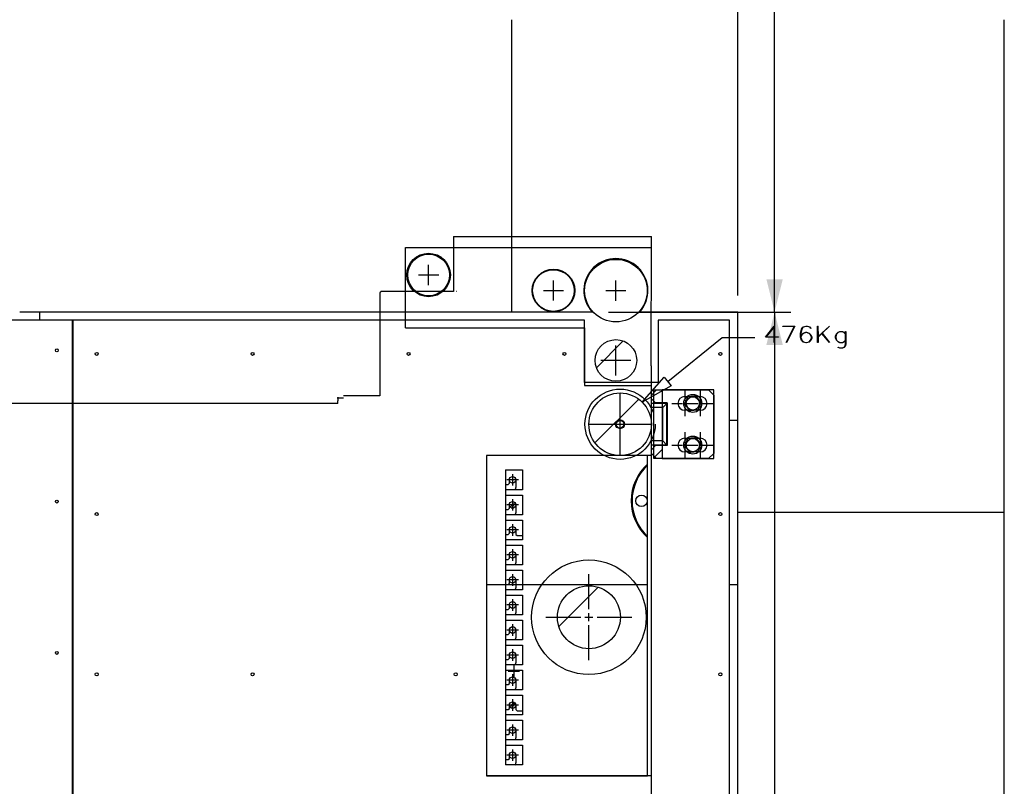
# Model space of a CAD drawing. Header units: millimetres. Extents: x 0 to 849, y 0 to 594.
# Tile 26 of 84: x 739 to 799, y 209 to 256. Entities that reach past the tile are written whole.
import ezdxf

# ---------------------------------------------------------------- set-up
doc = ezdxf.new("R2010")
doc.units = ezdxf.units.MM
doc.linetypes.add('CENTERX2', pattern=[20.32, 12.7, -2.54, 2.54, -2.54])
doc.layers.add('COTES', color=1, linetype='Continuous')
doc.layers.add('TRAIT-FINS', color=9, linetype='Continuous')
doc.layers.add('TRAIT-FORT', color=4, linetype='Continuous', lineweight=25)
doc.styles.add('SLDTEXTSTYLE0', font='TXT', dxfattribs={"width": 0.75})
doc.dimstyles.new('SLDDIMSTYLE0', dxfattribs={"dimtxt": 3, "dimasz": 2, "dimexe": 0, "dimexo": 0.0625, "dimgap": 0.75, "dimtad": 1, "dimdec": 0, "dimlfac": 20, "dimrnd": 1e-09, "dimzin": 12, "dimdsep": 46, "dimtxsty": 'SLDTEXTSTYLE0', "dimsah": 1, "dimcen": 0.09, "dimadec": 0, "dimazin": 3, "dimtfac": 1, "dimtdec": 0, "dimtofl": 0, "dimtmove": 0, "dimatfit": 3, "dimfxl": 1, "dimfrac": 2, "dimtolj": 1, "dimtzin": 12, "dimarcsym": 0})

# ---------------------------------------------------------------- blocks, each defined once
blk = doc.blocks.new('_D_26')
at = {"layer": 'COTES', "color": 1, "transparency": 16777216}
for p, q in [((782.378, 239.334), (782.378, 327.148)), ((798.614, 257.148), (798.614, 327.148)), ((782.378, 326.148), (798.614, 326.148))]:
    blk.add_line(p, q, dxfattribs=at)
for points in [[(782.378, 326.148), (784.378, 325.648), (784.378, 326.648)], [(798.614, 326.148), (796.614, 326.648), (796.614, 325.648)]]:
    blk.add_solid(points, dxfattribs=at)
at = {"layer": 'COTES', "color": 1, "transparency": 16777216, "insert": (787.171, 330.016), "char_height": 3, "attachment_point": 1, "style": 'SLDTEXTSTYLE0'}
blk.add_mtext('325', dxfattribs=at)
blk = doc.blocks.new('_D_27')
at = {"layer": 'COTES', "color": 1, "transparency": 16777216}
for p, q in [((726.578, 287.148), (726.578, 327.148)), ((782.378, 239.334), (782.378, 327.148)), ((782.378, 326.148), (726.578, 326.148))]:
    blk.add_line(p, q, dxfattribs=at)
for points in [[(726.578, 326.148), (728.578, 325.648), (728.578, 326.648)], [(782.378, 326.148), (780.378, 326.648), (780.378, 325.648)]]:
    blk.add_solid(points, dxfattribs=at)
at = {"layer": 'COTES', "color": 1, "transparency": 16777216, "insert": (750.045, 330.016), "char_height": 3, "attachment_point": 1, "style": 'SLDTEXTSTYLE0'}
blk.add_mtext('1116', dxfattribs=at)
blk = doc.blocks.new('_D_32')
at = {"layer": 'COTES', "color": 1, "transparency": 16777216}
for p, q in [((727.578, 295.334), (785.614, 295.334)), ((784.614, 238.334), (784.614, 295.334)), ((774.496, 238.334), (785.614, 238.334))]:
    blk.add_line(p, q, dxfattribs=at)
for points in [[(784.614, 295.334), (784.114, 293.334), (785.114, 293.334)], [(784.614, 238.334), (785.114, 240.334), (784.114, 240.334)]]:
    blk.add_solid(points, dxfattribs=at)
at = {"layer": 'COTES', "color": 1, "transparency": 16777216, "insert": (780.747, 262.4), "char_height": 3, "attachment_point": 1, "rotation": 90, "style": 'SLDTEXTSTYLE0'}
blk.add_mtext('1140', dxfattribs=at)
blk = doc.blocks.new('_D_33')
at = {"layer": 'COTES', "color": 1, "transparency": 16777216}
for p, q in [((774.496, 238.334), (785.614, 238.334)), ((784.614, 238.334), (784.614, 175.334)), ((783.378, 175.334), (785.614, 175.334))]:
    blk.add_line(p, q, dxfattribs=at)
for points in [[(784.614, 238.334), (784.114, 236.334), (785.114, 236.334)], [(784.614, 175.334), (785.114, 177.334), (784.114, 177.334)]]:
    blk.add_solid(points, dxfattribs=at)
at = {"layer": 'COTES', "color": 1, "transparency": 16777216, "insert": (780.747, 202.4), "char_height": 3, "attachment_point": 1, "rotation": 90, "style": 'SLDTEXTSTYLE0'}
blk.add_mtext('1260', dxfattribs=at)

msp = doc.modelspace()

# ---------------------------------------------------------------- hatches: boundary and pattern name
at = {"layer": 'TRAIT-FINS'}
h = msp.add_hatch(dxfattribs=at)
h.set_pattern_fill('ANSI31', color=9, style=0)
edge = h.paths.add_edge_path(flags=0)
edge.add_arc((774.946, 235.386), 1.27, 0, 360)
h = msp.add_hatch(dxfattribs=at)
h.set_pattern_fill('ANSI31', color=9, style=0)
edge = h.paths.add_edge_path(flags=0)
edge.add_arc((775.203, 231.498), 1.905, 0, 360)
h = msp.add_hatch(dxfattribs=at)
h.set_pattern_fill('ANSI31', color=9, style=0)
h.paths.add_polyline_path([(777.255, 233.593), (777.255, 229.402), (777.755, 229.402), (777.755, 233.593)], flags=0)
h = msp.add_hatch(dxfattribs=at)
h.set_pattern_fill('ANSI31', color=9, style=0)
edge = h.paths.add_edge_path(flags=0)
edge.add_arc((768.652, 228.11), 0.2, 0, 360)
h = msp.add_hatch(dxfattribs=at)
h.set_pattern_fill('ANSI31', color=9, style=0)
edge = h.paths.add_edge_path(flags=0)
edge.add_arc((768.652, 226.585), 0.2, 0, 360)
h = msp.add_hatch(dxfattribs=at)
h.set_pattern_fill('ANSI31', color=9, style=0)
edge = h.paths.add_edge_path(flags=0)
edge.add_arc((768.652, 225.06), 0.2, 0, 360)
h = msp.add_hatch(dxfattribs=at)
h.set_pattern_fill('ANSI31', color=9, style=0)
edge = h.paths.add_edge_path(flags=0)
edge.add_arc((768.652, 223.535), 0.2, 0, 360)
h = msp.add_hatch(dxfattribs=at)
h.set_pattern_fill('ANSI31', color=9, style=0)
edge = h.paths.add_edge_path(flags=0)
edge.add_arc((768.652, 222.01), 0.2, 0, 360)
h = msp.add_hatch(dxfattribs=at)
h.set_pattern_fill('ANSI31', color=9, style=0)
edge = h.paths.add_edge_path(flags=0)
edge.add_arc((773.302, 219.739), 1.916, 0, 360)
h = msp.add_hatch(dxfattribs=at)
h.set_pattern_fill('ANSI31', color=9, style=0)
edge = h.paths.add_edge_path(flags=0)
edge.add_arc((768.652, 220.485), 0.2, 0, 360)
h = msp.add_hatch(dxfattribs=at)
h.set_pattern_fill('ANSI31', color=9, style=0)
edge = h.paths.add_edge_path(flags=0)
edge.add_arc((768.652, 218.96), 0.2, 0, 360)
h = msp.add_hatch(dxfattribs=at)
h.set_pattern_fill('ANSI31', color=9, style=0)
edge = h.paths.add_edge_path(flags=0)
edge.add_arc((768.652, 217.435), 0.2, 0, 360)
h = msp.add_hatch(dxfattribs=at)
h.set_pattern_fill('ANSI31', color=9, style=0)
edge = h.paths.add_edge_path(flags=0)
edge.add_arc((768.652, 215.91), 0.2, 0, 360)
h = msp.add_hatch(dxfattribs=at)
h.set_pattern_fill('ANSI31', color=9, style=0)
edge = h.paths.add_edge_path(flags=0)
edge.add_arc((768.652, 214.385), 0.2, 0, 360)
h = msp.add_hatch(dxfattribs=at)
h.set_pattern_fill('ANSI31', color=9, style=0)
edge = h.paths.add_edge_path(flags=0)
edge.add_arc((768.652, 212.86), 0.2, 0, 360)
h = msp.add_hatch(dxfattribs=at)
h.set_pattern_fill('ANSI31', color=9, style=0)
edge = h.paths.add_edge_path(flags=0)
edge.add_arc((768.652, 211.335), 0.2, 0, 360)

# ---------------------------------------------------------------- linework, layer by layer
at = {"color": 7, "linetype": 'Continuous'}
for p, q in [((765.047, 242.928), (777.105, 242.928)), ((765.047, 242.928), (765.047, 239.588)), ((777.102, 235.054), (777.105, 242.928)), ((762.13, 242.268), (777.105, 242.268)), ((762.13, 237.367), (762.13, 242.268)), ((763.533, 239.98), (763.533, 241.206)), ((762.92, 240.593), (764.146, 240.593)), ((771.139, 239.032), (771.139, 240.258)), ((774.946, 239.027), (774.946, 240.254)), ((760.56, 239.474), (760.56, 233.232)), ((765.047, 239.588), (760.674, 239.588)), ((765.23, 239.588), (765.214, 239.588)), ((770.526, 239.645), (771.752, 239.645)), ((774.333, 239.64), (775.56, 239.64)), ((762.13, 237.367), (773.025, 237.367)), ((773.025, 237.367), (773.025, 233.858)), ((778.105, 234.103), (781.42, 236.785)), ((781.42, 236.785), (783.42, 236.785)), ((774.946, 234.472), (774.946, 236.301)), ((775.861, 235.386), (774.032, 235.386)), ((777.102, 235.054), (777.102, 177.047)), ((776.55, 232.845), (777.895, 234.362)), ((777.895, 234.362), (778.315, 233.844)), ((773.025, 233.858), (777.105, 233.858)), ((778.315, 233.844), (776.55, 232.845)), ((777.423, 233.593), (777.105, 233.275)), ((777.423, 233.593), (780.598, 233.593)), ((780.915, 233.275), (780.598, 233.593)), ((758.339, 233.086), (757.952, 233.086)), ((758.008, 233.142), (758.008, 232.927)), ((758.008, 232.768), (758.008, 232.927)), ((760.56, 233.232), (758.342, 233.232)), ((777.105, 233.053), (777.359, 232.799)), ((777.113, 232.767), (777.113, 233.046)), ((779.137, 233.187), (780.09, 233.187)), ((779.137, 232.831), (779.137, 232.704)), ((780.09, 232.831), (780.09, 232.704)), ((780.915, 233.275), (780.915, 229.719)), ((757.41, 232.768), (722.909, 232.768)), ((758.008, 232.768), (733.561, 232.768)), ((778.058, 232.767), (777.105, 232.767)), ((777.804, 232.513), (777.105, 232.513)), ((778.071, 232.799), (777.359, 232.799)), ((778.058, 232.767), (777.804, 232.513)), ((777.804, 230.481), (777.804, 232.513)), ((778.058, 230.227), (778.058, 232.767)), ((778.071, 232.577), (778.058, 232.577)), ((778.071, 232.552), (778.058, 232.552)), ((778.071, 232.799), (778.071, 230.196)), ((779.074, 232.767), (779.201, 232.767)), ((780.09, 232.348), (779.137, 232.348)), ((780.026, 232.767), (780.153, 232.767)), ((778.071, 231.917), (778.058, 231.917)), ((778.071, 231.79), (778.058, 231.79)), ((778.058, 231.739), (778.071, 231.739)), ((775.173, 231.498), (775.227, 231.498)), ((775.2, 231.471), (775.2, 231.525)), ((778.071, 231.256), (778.058, 231.256)), ((778.071, 231.155), (778.058, 231.155)), ((778.071, 231.028), (778.058, 231.028)), ((777.804, 230.481), (777.105, 230.481)), ((778.058, 230.227), (777.804, 230.481)), ((779.137, 230.647), (780.09, 230.647)), ((778.058, 230.227), (777.105, 230.227)), ((777.359, 230.196), (777.105, 229.942)), ((777.113, 229.949), (777.113, 230.227)), ((778.071, 230.196), (777.359, 230.196)), ((778.071, 230.393), (778.058, 230.393)), ((779.074, 230.227), (779.201, 230.227)), ((779.137, 230.291), (779.137, 230.164)), ((780.09, 229.808), (779.137, 229.808)), ((780.026, 230.227), (780.153, 230.227)), ((780.09, 230.291), (780.09, 230.164)), ((777.105, 229.719), (777.423, 229.402)), ((780.598, 229.402), (777.423, 229.402)), ((780.598, 229.402), (780.915, 229.719)), ((768.215, 228.71), (768.215, 210.735)), ((768.215, 228.71), (769.252, 228.71)), ((769.252, 228.71), (769.252, 227.51)), ((768.452, 227.91), (768.452, 228.11)), ((768.672, 228.11), (768.632, 228.11)), ((768.652, 228.13), (768.652, 228.09)), ((768.852, 228.11), (768.852, 227.635)), ((768.215, 227.835), (768.377, 227.835)), ((769.252, 227.51), (768.215, 227.51)), ((768.377, 227.835), (768.452, 227.91)), ((768.215, 227.185), (769.252, 227.185)), ((769.252, 227.185), (769.252, 225.985)), ((768.215, 226.31), (768.377, 226.31)), ((768.377, 226.31), (768.452, 226.385)), ((768.452, 226.385), (768.452, 226.585)), ((768.57, 226.405), (768.733, 226.405)), ((768.672, 226.585), (768.632, 226.585)), ((768.652, 226.605), (768.652, 226.565)), ((768.852, 226.585), (768.852, 226.11)), ((769.252, 225.985), (768.215, 225.985)), ((768.215, 225.66), (769.252, 225.66)), ((769.252, 225.66), (769.252, 224.46)), ((768.452, 224.86), (768.452, 225.06)), ((768.672, 225.06), (768.632, 225.06)), ((768.652, 225.08), (768.652, 225.04)), ((768.852, 225.06), (768.852, 224.785)), ((768.215, 224.785), (768.377, 224.785)), ((769.252, 224.46), (768.215, 224.46)), ((768.377, 224.785), (768.452, 224.86)), ((768.852, 224.785), (768.927, 224.71)), ((768.927, 224.71), (769.252, 224.71)), ((768.215, 224.135), (769.252, 224.135)), ((769.252, 224.135), (769.252, 222.935)), ((768.215, 223.26), (768.377, 223.26)), ((768.377, 223.26), (768.452, 223.335)), ((768.452, 223.335), (768.452, 223.535)), ((768.672, 223.535), (768.632, 223.535)), ((768.652, 223.555), (768.652, 223.515)), ((768.852, 223.535), (768.852, 223.06)), ((769.252, 222.935), (768.215, 222.935)), ((768.215, 222.61), (769.252, 222.61)), ((769.252, 222.61), (769.252, 221.41)), ((768.452, 221.81), (768.452, 222.01)), ((768.672, 222.01), (768.632, 222.01)), ((768.652, 222.03), (768.652, 221.99)), ((768.852, 222.01), (768.852, 221.535)), ((768.215, 221.735), (768.377, 221.735)), ((769.252, 221.41), (768.215, 221.41)), ((768.377, 221.735), (768.452, 221.81)), ((768.215, 221.085), (769.252, 221.085)), ((769.252, 221.085), (769.252, 219.885)), ((768.215, 220.21), (768.377, 220.21)), ((768.377, 220.21), (768.452, 220.285)), ((768.452, 220.285), (768.452, 220.485)), ((768.672, 220.485), (768.632, 220.485)), ((768.652, 220.505), (768.652, 220.465)), ((768.852, 220.485), (768.852, 220.01)), ((769.252, 219.885), (768.215, 219.885)), ((773.055, 219.739), (773.548, 219.739)), ((773.302, 219.493), (773.302, 219.985)), ((768.215, 219.56), (769.252, 219.56)), ((769.252, 219.56), (769.252, 218.36)), ((768.215, 218.685), (768.377, 218.685)), ((768.377, 218.685), (768.452, 218.76)), ((768.452, 218.76), (768.452, 218.96)), ((768.672, 218.96), (768.632, 218.96)), ((768.652, 218.98), (768.652, 218.94)), ((768.852, 218.96), (768.852, 218.485)), ((769.252, 218.36), (768.215, 218.36)), ((768.215, 218.035), (769.252, 218.035)), ((769.252, 218.035), (769.252, 216.835)), ((768.377, 217.16), (768.452, 217.235)), ((768.452, 217.235), (768.452, 217.435)), ((768.672, 217.435), (768.632, 217.435)), ((768.652, 217.455), (768.652, 217.415)), ((768.852, 217.435), (768.852, 216.96)), ((768.215, 217.16), (768.377, 217.16)), ((769.252, 216.835), (768.215, 216.835)), ((768.215, 216.51), (769.252, 216.51)), ((768.708, 216.458), (768.748, 216.458)), ((768.728, 216.478), (768.728, 216.438)), ((769.252, 216.51), (769.252, 215.31)), ((768.215, 215.635), (768.377, 215.635)), ((768.377, 215.635), (768.452, 215.71)), ((768.452, 215.71), (768.452, 215.91)), ((768.672, 215.91), (768.632, 215.91)), ((768.652, 215.93), (768.652, 215.89)), ((768.852, 215.91), (768.852, 215.435)), ((769.252, 215.31), (768.215, 215.31)), ((768.215, 214.985), (769.252, 214.985)), ((769.252, 214.985), (769.252, 213.785)), ((768.452, 214.185), (768.452, 214.385)), ((768.672, 214.385), (768.632, 214.385)), ((768.652, 214.405), (768.652, 214.365)), ((768.852, 214.385), (768.852, 214.11)), ((768.215, 214.11), (768.377, 214.11)), ((769.252, 213.785), (768.215, 213.785)), ((768.377, 214.11), (768.452, 214.185)), ((768.852, 214.11), (768.927, 214.035)), ((768.927, 214.035), (769.252, 214.035)), ((768.215, 213.46), (769.252, 213.46)), ((769.252, 213.46), (769.252, 212.26)), ((768.215, 212.585), (768.377, 212.585)), ((768.377, 212.585), (768.452, 212.66)), ((768.452, 212.66), (768.452, 212.86)), ((768.672, 212.86), (768.632, 212.86)), ((768.652, 212.88), (768.652, 212.84)), ((768.852, 212.86), (768.852, 212.385)), ((769.252, 212.26), (768.215, 212.26)), ((768.215, 211.935), (769.252, 211.935)), ((769.252, 211.935), (769.252, 210.735)), ((768.452, 211.135), (768.452, 211.335)), ((768.672, 211.335), (768.632, 211.335)), ((768.652, 211.355), (768.652, 211.315)), ((768.852, 211.335), (768.852, 210.86)), ((768.215, 211.06), (768.377, 211.06)), ((769.252, 210.735), (768.215, 210.735)), ((768.377, 211.06), (768.452, 211.135))]:
    msp.add_line(p, q, dxfattribs=at)
at = {"color": 7, "linetype": 'CENTERX2'}
for p, q in [((775.2, 231.552), (775.2, 233.403)), ((779.137, 233.555), (779.137, 232.894)), ((780.09, 233.555), (780.09, 232.894)), ((778.35, 232.767), (779.01, 232.767)), ((779.137, 232.64), (779.137, 231.98)), ((779.264, 232.767), (779.925, 232.767)), ((779.303, 232.767), (779.963, 232.767)), ((780.09, 232.64), (780.09, 231.98)), ((780.217, 232.767), (780.877, 232.767)), ((773.298, 231.498), (775.146, 231.498)), ((775.2, 229.593), (775.2, 231.444)), ((775.254, 231.498), (777.108, 231.498)), ((779.137, 231.015), (779.137, 230.354)), ((780.09, 231.015), (780.09, 230.354)), ((778.35, 230.227), (779.01, 230.227)), ((779.137, 230.1), (779.137, 229.44)), ((779.264, 230.227), (779.925, 230.227)), ((779.303, 230.227), (779.963, 230.227)), ((780.09, 230.1), (780.09, 229.44)), ((780.217, 230.227), (780.877, 230.227)), ((777.102, 229.593), (767.06, 229.593)), ((767.06, 229.593), (767.06, 210.073)), ((768.612, 228.11), (768.299, 228.11)), ((768.652, 228.462), (768.652, 228.15)), ((768.652, 228.07), (768.652, 227.758)), ((769.004, 228.11), (768.692, 228.11)), ((768.652, 226.937), (768.652, 226.625)), ((768.612, 226.585), (768.299, 226.585)), ((768.652, 226.545), (768.652, 226.233)), ((769.004, 226.585), (768.692, 226.585)), ((768.612, 225.06), (768.299, 225.06)), ((768.652, 225.412), (768.652, 225.1)), ((768.652, 225.02), (768.652, 224.708)), ((769.004, 225.06), (768.692, 225.06)), ((768.652, 223.887), (768.652, 223.575)), ((768.612, 223.535), (768.299, 223.535)), ((768.652, 223.495), (768.652, 223.183)), ((769.004, 223.535), (768.692, 223.535)), ((768.612, 222.01), (768.299, 222.01)), ((768.652, 222.362), (768.652, 222.05)), ((769.004, 222.01), (768.692, 222.01)), ((773.302, 220.232), (773.302, 222.355)), ((768.652, 221.97), (768.652, 221.658)), ((768.652, 220.837), (768.652, 220.525)), ((768.612, 220.485), (768.299, 220.485)), ((768.652, 220.445), (768.652, 220.133)), ((769.004, 220.485), (768.692, 220.485)), ((770.685, 219.739), (772.809, 219.739)), ((773.794, 219.739), (775.918, 219.739)), ((768.652, 219.312), (768.652, 219)), ((773.302, 217.123), (773.302, 219.246)), ((768.612, 218.96), (768.299, 218.96)), ((768.652, 218.92), (768.652, 218.608)), ((769.004, 218.96), (768.692, 218.96)), ((768.612, 217.435), (768.299, 217.435)), ((768.652, 217.787), (768.652, 217.475)), ((768.652, 217.395), (768.652, 217.083)), ((769.004, 217.435), (768.692, 217.435)), ((768.728, 216.811), (768.728, 216.498)), ((768.375, 216.458), (768.688, 216.458)), ((768.652, 216.262), (768.652, 215.95)), ((768.728, 216.418), (768.728, 216.106)), ((768.768, 216.458), (769.08, 216.458)), ((768.612, 215.91), (768.299, 215.91)), ((768.652, 215.87), (768.652, 215.558)), ((769.004, 215.91), (768.692, 215.91)), ((768.612, 214.385), (768.299, 214.385)), ((768.652, 214.737), (768.652, 214.425)), ((768.652, 214.345), (768.652, 214.033)), ((769.004, 214.385), (768.692, 214.385)), ((768.652, 213.212), (768.652, 212.9)), ((768.612, 212.86), (768.299, 212.86)), ((768.652, 212.82), (768.652, 212.508)), ((769.004, 212.86), (768.692, 212.86)), ((768.612, 211.335), (768.299, 211.335)), ((768.652, 211.687), (768.652, 211.375)), ((768.652, 211.295), (768.652, 210.983)), ((769.004, 211.335), (768.692, 211.335)), ((777.102, 210.073), (767.06, 210.073))]:
    msp.add_line(p, q, dxfattribs=at)
at = {"color": 7, "linetype": 'Continuous'}
for centre, radius in [((763.533, 240.593), 1.27), ((774.946, 239.64), 1.905), ((771.139, 239.645), 1.27), ((774.946, 235.386), 1.27), ((775.203, 231.498), 1.905), ((775.2, 231.498), 0.27), ((775.2, 231.498), 0.231), ((768.652, 228.11), 0.2), ((768.652, 226.585), 0.2), ((768.652, 225.06), 0.2), ((768.652, 223.535), 0.2), ((773.302, 219.739), 3.492), ((768.652, 222.01), 0.2), ((768.652, 220.485), 0.2), ((768.652, 218.96), 0.2), ((768.652, 217.435), 0.2), ((768.652, 215.91), 0.2), ((768.652, 214.385), 0.2), ((768.652, 212.86), 0.2), ((768.652, 211.335), 0.2)]:
    msp.add_circle(centre, radius, dxfattribs=at)
at = {"color": 7, "linetype": 'CENTERX2'}
msp.add_circle((775.2, 231.498), 2.14, dxfattribs=at)
at = {"color": 7, "linetype": 'Continuous'}
for centre, radius, start, end in [((760.674, 239.474), 0.114, 90, 180), ((779.137, 232.767), 0.419, 90, 270), ((780.09, 232.767), 0.419, 270, 90), ((779.137, 230.227), 0.419, 90, 270), ((780.09, 230.227), 0.419, 270, 90), ((768.652, 227.635), 0.2, 321.00214, 0), ((768.714, 226.465), 0.175, 38.32828, 195.78942), ((768.46, 226.585), 0.238, 310.81124, 12.71118), ((768.652, 226.11), 0.2, 321.00214, 0), ((768.652, 223.06), 0.2, 321.00213, 360), ((768.652, 221.535), 0.2, 321.00213, 0), ((768.652, 220.01), 0.2, 321.00213, 360), ((768.652, 218.485), 0.2, 321.00214, 0), ((768.652, 216.96), 0.2, 321.00213, 360), ((768.652, 215.435), 0.2, 321.00213, 360), ((768.714, 214.288), 0.175, 38.40275, 205.59136), ((768.46, 214.385), 0.238, 305.63562, 18.15621), ((768.652, 212.385), 0.2, 321.00213, 360), ((768.652, 210.86), 0.2, 321.00214, 0)]:
    msp.add_arc(centre, radius, start, end, dxfattribs=at)
at = {"layer": 'TRAIT-FORT', "color": 4, "linetype": 'Continuous', "lineweight": 25}
for p, q in [((768.614, 238.334), (768.614, 256.148)), ((798.614, 226.148), (798.614, 256.148)), ((768.614, 238.334), (738.614, 238.334)), ((739.839, 237.834), (739.839, 238.334)), ((773.496, 238.334), (768.614, 238.334)), ((782.378, 238.334), (776.396, 238.334)), ((782.378, 226.148), (782.378, 238.334)), ((741.805, 237.834), (726.078, 237.834)), ((741.805, 237.834), (741.805, 197.834)), ((741.85, 237.834), (741.805, 237.834)), ((741.85, 237.834), (741.85, 175.834)), ((773.025, 237.834), (741.85, 237.834)), ((773.025, 234.034), (773.025, 237.834)), ((777.525, 237.834), (777.525, 234.034)), ((781.878, 237.834), (777.525, 237.834)), ((781.878, 175.834), (781.878, 237.834)), ((777.525, 234.034), (773.025, 234.034)), ((777.255, 229.402), (777.255, 233.593)), ((777.255, 233.593), (777.755, 233.593)), ((777.755, 233.593), (777.755, 229.402)), ((780.915, 233.593), (777.755, 233.593)), ((780.915, 229.402), (780.915, 233.593)), ((782.378, 231.724), (781.878, 231.724)), ((767.06, 229.593), (767.06, 210.073)), ((775.176, 229.593), (767.06, 229.593)), ((776.878, 229.593), (775.23, 229.593)), ((776.878, 210.073), (776.878, 229.593)), ((777.755, 229.402), (777.255, 229.402)), ((777.755, 229.402), (780.915, 229.402)), ((782.378, 226.148), (798.614, 226.148)), ((782.378, 196.148), (782.378, 226.148)), ((798.614, 196.148), (798.614, 226.148)), ((767.06, 221.724), (776.878, 221.724)), ((781.878, 221.724), (782.378, 221.724)), ((767.06, 210.073), (776.878, 210.073))]:
    msp.add_line(p, q, dxfattribs=at)
at = {"layer": 'TRAIT-FORT', "color": 4, "linetype": 'Continuous', "lineweight": 25, "flags": 128}
for points in [[(784.605, 236.816), (784.849, 236.816), (784.849, 236.816), (784.849, 236.794), (784.849, 236.794), (784.606, 236.794), (784.606, 236.794), (784.606, 236.47), (784.606, 236.47), (784.582, 236.47), (784.582, 236.47), (784.582, 236.794), (784.582, 236.794), (784.061, 236.794), (784.061, 236.794), (784.588, 237.483), (784.588, 237.483), (784.606, 237.483), (784.606, 237.483), (784.606, 236.816)], [(784.582, 236.816), (784.582, 237.438), (784.582, 237.438), (784.108, 236.816), (784.108, 236.816), (784.582, 236.816)], [(785.316, 236.478), (785.817, 237.461), (785.817, 237.461), (785.122, 237.461), (785.122, 237.461), (785.122, 237.483), (785.122, 237.483), (785.855, 237.483), (785.855, 237.483), (785.336, 236.47), (785.336, 236.47), (785.316, 236.478)], [(786.222, 236.869), (786.252, 236.951), (786.252, 236.951), (786.359, 237.051), (786.359, 237.051), (786.516, 237.101), (786.516, 237.101), (786.57, 237.101), (786.57, 237.101), (786.727, 237.051), (786.727, 237.051), (786.833, 236.951), (786.833, 236.951), (786.885, 236.803), (786.885, 236.803), (786.885, 236.753), (786.885, 236.753), (786.833, 236.605), (786.833, 236.605), (786.727, 236.506), (786.727, 236.506), (786.57, 236.458), (786.57, 236.458), (786.516, 236.458), (786.516, 236.458), (786.359, 236.506), (786.359, 236.506), (786.252, 236.605), (786.252, 236.605), (786.2, 236.801), (786.2, 236.801), (786.2, 237.043), (786.2, 237.043), (786.251, 237.285), (786.251, 237.285), (786.303, 237.384), (786.303, 237.384), (786.359, 237.434), (786.359, 237.434), (786.516, 237.483), (786.516, 237.483), (786.621, 237.483), (786.621, 237.483), (786.781, 237.434), (786.781, 237.434), (786.833, 237.334), (786.833, 237.334), (786.813, 237.323), (786.813, 237.323), (786.763, 237.415), (786.763, 237.415), (786.617, 237.461), (786.617, 237.461), (786.518, 237.461), (786.518, 237.461), (786.37, 237.415), (786.37, 237.415), (786.324, 237.37), (786.324, 237.37), (786.274, 237.277), (786.274, 237.277), (786.223, 237.04), (786.223, 237.04), (786.223, 236.869)], [(786.222, 236.805), (786.272, 236.62), (786.272, 236.62), (786.37, 236.528), (786.37, 236.528), (786.518, 236.482), (786.518, 236.482), (786.567, 236.482), (786.567, 236.482), (786.715, 236.528), (786.715, 236.528), (786.813, 236.62), (786.813, 236.62), (786.862, 236.759), (786.862, 236.759), (786.862, 236.804), (786.862, 236.804), (786.813, 236.944), (786.813, 236.944), (786.715, 237.035), (786.715, 237.035), (786.567, 237.082), (786.567, 237.082), (786.518, 237.082), (786.518, 237.082), (786.37, 237.035), (786.37, 237.035), (786.272, 236.944), (786.272, 236.944), (786.223, 236.805)], [(787.26, 237.47), (787.261, 236.835), (787.261, 236.835), (787.954, 237.483), (787.954, 237.483), (787.971, 237.466), (787.971, 237.466), (787.52, 237.045), (787.52, 237.045), (787.971, 236.483), (787.971, 236.483), (787.954, 236.47), (787.954, 236.47), (787.502, 237.029), (787.502, 237.029), (787.261, 236.802), (787.261, 236.802), (787.261, 236.47), (787.261, 236.47), (787.238, 236.47), (787.238, 236.47), (787.238, 237.47), (787.238, 237.47), (787.261, 237.47)], [(788.496, 236.197), (788.595, 236.151), (788.595, 236.151), (788.743, 236.151), (788.743, 236.151), (788.84, 236.197), (788.84, 236.197), (788.888, 236.241), (788.888, 236.241), (788.937, 236.38), (788.937, 236.38), (788.937, 236.591), (788.937, 236.591), (788.854, 236.512), (788.854, 236.512), (788.748, 236.464), (788.748, 236.464), (788.59, 236.464), (788.59, 236.464), (788.483, 236.512), (788.483, 236.512), (788.379, 236.611), (788.379, 236.611), (788.326, 236.759), (788.326, 236.759), (788.326, 236.858), (788.326, 236.858), (788.379, 237.005), (788.379, 237.005), (788.483, 237.105), (788.483, 237.105), (788.59, 237.154), (788.59, 237.154), (788.748, 237.154), (788.748, 237.154), (788.854, 237.105), (788.854, 237.105), (788.937, 237.026), (788.937, 237.026), (788.937, 237.143), (788.937, 237.143), (788.961, 237.143), (788.961, 237.143), (788.961, 236.378), (788.961, 236.378), (788.908, 236.23), (788.908, 236.23), (788.854, 236.178), (788.854, 236.178), (788.748, 236.129), (788.748, 236.129), (788.59, 236.129), (788.59, 236.129), (788.484, 236.178), (788.484, 236.178), (788.497, 236.197)], [(788.937, 236.619), (788.937, 236.993), (788.937, 236.993), (788.84, 237.083), (788.84, 237.083), (788.743, 237.13), (788.743, 237.13), (788.595, 237.13), (788.595, 237.13), (788.498, 237.083), (788.498, 237.083), (788.398, 236.992), (788.398, 236.992), (788.349, 236.852), (788.349, 236.852), (788.349, 236.759), (788.349, 236.759), (788.398, 236.62), (788.398, 236.62), (788.498, 236.528), (788.498, 236.528), (788.595, 236.482), (788.595, 236.482), (788.743, 236.482), (788.743, 236.482), (788.84, 236.528), (788.84, 236.528), (788.937, 236.619)]]:
    msp.add_lwpolyline(points, dxfattribs=at)
at = {"layer": 'TRAIT-FORT', "color": 4, "linetype": 'Continuous', "lineweight": 25}
for centre, radius in [((763.533, 240.593), 1.324), ((771.139, 239.645), 1.3), ((774.946, 235.386), 1.27), ((740.878, 236.004), 0.09), ((743.305, 235.786), 0.09), ((752.807, 235.786), 0.09), ((762.309, 235.786), 0.09), ((771.811, 235.786), 0.09), ((781.312, 235.786), 0.09), ((775.203, 231.498), 1.905), ((779.633, 232.767), 0.55), ((779.633, 232.767), 0.404), ((779.633, 230.227), 0.55), ((779.633, 230.227), 0.404), ((768.652, 228.11), 0.2), ((740.878, 226.784), 0.09), ((776.503, 226.834), 0.35), ((768.652, 226.585), 0.2), ((743.305, 226.023), 0.09), ((781.312, 226.023), 0.09), ((768.652, 225.06), 0.2), ((768.652, 223.535), 0.2), ((768.652, 222.01), 0.2), ((773.302, 219.739), 1.916), ((768.652, 220.485), 0.2), ((768.652, 218.96), 0.2), ((740.878, 217.564), 0.09), ((768.652, 217.435), 0.2), ((743.305, 216.26), 0.09), ((752.807, 216.26), 0.09), ((765.183, 216.26), 0.09), ((768.652, 215.91), 0.2), ((781.312, 216.26), 0.09), ((768.652, 214.385), 0.2), ((768.652, 212.86), 0.2), ((768.652, 211.335), 0.2)]:
    msp.add_circle(centre, radius, dxfattribs=at)
for centre, radius, start, end in [((774.946, 239.64), 1.952, 317.97557, 222.02443), ((778.878, 226.834), 3, 131.81032, 228.18968), ((778.878, 226.834), 2.95, 132.68491, 227.31509)]:
    msp.add_arc(centre, radius, start, end, dxfattribs=at)
for points, knots in [([(779.146, 232.707), (779.162, 232.746), (779.196, 232.825), (779.246, 232.943), (779.293, 233.055), (779.322, 233.124), (779.337, 233.159)], [0, 0, 0, 0, 0.264605, 0.534948, 0.765343, 1, 1, 1, 1]), ([(779.824, 233.219), (779.762, 233.212), (779.659, 233.199), (779.511, 233.18), (779.411, 233.168), (779.353, 233.161), (779.337, 233.159)], [0, 0, 0, 0, 0.385549, 0.637642, 0.896546, 1, 1, 1, 1]), ([(780.12, 232.828), (780.094, 232.862), (780.042, 232.931), (779.965, 233.032), (779.892, 233.13), (779.847, 233.189), (779.824, 233.219)], [0, 0, 0, 0, 0.264605, 0.534948, 0.765343, 1, 1, 1, 1]), ([(780.12, 232.828), (780.103, 232.789), (780.07, 232.709), (780.02, 232.592), (779.973, 232.48), (779.943, 232.411), (779.929, 232.376)], [0, 0, 0, 0, 0.264605, 0.534948, 0.765343, 1, 1, 1, 1]), ([(779.146, 232.707), (779.171, 232.673), (779.223, 232.604), (779.3, 232.502), (779.374, 232.405), (779.419, 232.345), (779.442, 232.315)], [0, 0, 0, 0, 0.264605, 0.534948, 0.765343, 1, 1, 1, 1]), ([(779.929, 232.376), (779.867, 232.368), (779.764, 232.355), (779.616, 232.337), (779.516, 232.325), (779.458, 232.317), (779.442, 232.315)], [0, 0, 0, 0, 0.385549, 0.637642, 0.896546, 1, 1, 1, 1]), ([(779.146, 230.167), (779.162, 230.206), (779.196, 230.285), (779.246, 230.403), (779.293, 230.515), (779.322, 230.584), (779.337, 230.619)], [0, 0, 0, 0, 0.264605, 0.534948, 0.765343, 1, 1, 1, 1]), ([(779.824, 230.679), (779.762, 230.672), (779.659, 230.659), (779.511, 230.64), (779.411, 230.628), (779.353, 230.621), (779.337, 230.619)], [0, 0, 0, 0, 0.385549, 0.637642, 0.896546, 1, 1, 1, 1]), ([(780.12, 230.288), (780.094, 230.322), (780.042, 230.391), (779.965, 230.492), (779.892, 230.59), (779.847, 230.649), (779.824, 230.679)], [0, 0, 0, 0, 0.264605, 0.534948, 0.765343, 1, 1, 1, 1]), ([(779.146, 230.167), (779.171, 230.133), (779.223, 230.064), (779.3, 229.962), (779.374, 229.865), (779.419, 229.805), (779.442, 229.775)], [0, 0, 0, 0, 0.264605, 0.534948, 0.765343, 1, 1, 1, 1]), ([(779.929, 229.836), (779.867, 229.828), (779.764, 229.815), (779.616, 229.797), (779.516, 229.785), (779.458, 229.777), (779.442, 229.775)], [0, 0, 0, 0, 0.385549, 0.637642, 0.896546, 1, 1, 1, 1]), ([(780.12, 230.288), (780.103, 230.249), (780.07, 230.169), (780.02, 230.052), (779.973, 229.94), (779.943, 229.871), (779.929, 229.836)], [0, 0, 0, 0, 0.264605, 0.534948, 0.765343, 1, 1, 1, 1])]:
    msp.add_open_spline(points, degree=3, knots=knots, dxfattribs=at)

# ---------------------------------------------------------------- dimensions: what is measured, and where the dimension line sits
at = {"layer": 'COTES', "color": 1}
for base, p2, picture, middle in [((726.578, 326.148), (726.578, 286.148), '_D_27', (754.478, 326.148)), ((798.614, 326.148), (798.614, 256.148), '_D_26', (790.496, 326.148))]:
    dim = msp.add_linear_dim(base=base, p1=(782.378, 238.334), p2=p2, dimstyle='SLDDIMSTYLE0', dxfattribs=at)
    dim.commit()
    dim.dimension.update_dxf_attribs({"geometry": picture, "text_midpoint": middle, "dimtype": 160})
for base, p2, picture, middle in [((784.614, 295.334), (726.578, 295.334), '_D_32', (784.614, 266.834)), ((784.614, 175.334), (782.378, 175.334), '_D_33', (784.614, 206.834))]:
    dim = msp.add_linear_dim(base=base, p1=(773.496, 238.334), p2=p2, angle=90, dimstyle='SLDDIMSTYLE0', dxfattribs=at)
    dim.commit()
    dim.dimension.update_dxf_attribs({"geometry": picture, "text_midpoint": middle, "dimtype": 160})

doc.saveas('drawing.dxf')
